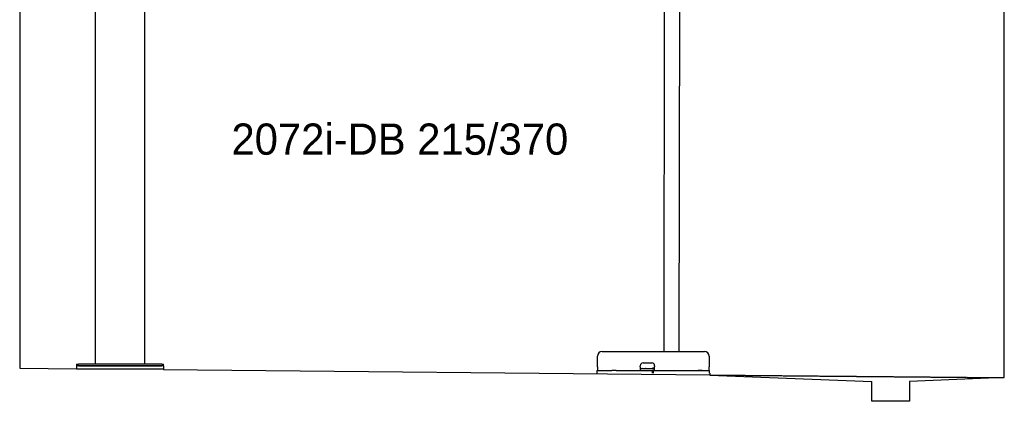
# Model space of a CAD drawing. Extents: x 1067 to 6773, y 5791 to 11816.
# Tile 1 of 56: x 1073 to 6273, y 5791 to 7808. Entities that reach past the tile are written whole.
import ezdxf

# ---------------------------------------------------------------- set-up
doc = ezdxf.new("R2010")
doc.units = 0
doc.linetypes.add('GEN3', pattern=[6.25, 5, -1.25])
doc.layers.get('0').update_dxf_attribs({"linetype": 'CONTINUOUS'})
doc.layers.add('0___1', color=7, linetype='CONTINUOUS')
doc.layers.add('3', color=6, linetype='GEN3')
doc.styles.add('STANDARD-1', font='txt')

# ---------------------------------------------------------------- blocks, each defined once
blk = doc.blocks.new('*U8')
at = {"layer": '0___1', "style": 'STANDARD-1'}
blk.add_text('2072i-DB 215/370', height=165, dxfattribs=at).set_placement((2191.2, 7093.9))

msp = doc.modelspace()

# ---------------------------------------------------------------- linework, layer by layer
for p, q in [((1072.8, 11315.9), (1072.8, 5965.9)), ((4477.2, 8174), (4474.2, 6054)), ((4557.2, 8173.9), (4554.2, 6054)), ((6272.8, 5915.9), (6272.8, 8115.9)), ((1472.8, 5988), (1472.8, 7908)), ((1732.8, 5988), (1732.8, 7908)), ((4149, 6054), (4689, 6054)), ((1372.8, 5988), (1372.8, 5978)), ((1372.8, 5988), (1382.8, 5988)), ((1822.8, 5988), (1382.8, 5988)), ((1822.8, 5988), (1832.8, 5988)), ((1832.8, 5978), (1832.8, 5988)), ((4124, 5974), (4124, 6029)), ((4365, 5994), (4411, 5994)), ((4714, 6029), (4714, 5974)), ((1072.8, 5965.9), (1372.8, 5963)), ((1372.8, 5978), (1372.8, 5963)), ((1832.8, 5978), (1372.8, 5978)), ((1372.8, 5963), (1832.8, 5963)), ((1382.8, 5978), (1822.8, 5978)), ((1832.8, 5978), (1832.8, 5963)), ((1832.8, 5963), (1832.8, 5958.6)), ((1832.8, 5958.6), (4717.8, 5930.9)), ((4121.5, 5954), (4131.5, 5954)), ((4121.5, 5954), (4121.5, 5939)), ((4124, 5974), (4124, 5954)), ((4131.5, 5954), (4178, 5954)), ((4178, 5954), (4187.6, 5954)), ((4187.6, 5954), (4200.6, 5954)), ((4222.4, 5954), (4200.6, 5954)), ((4222.4, 5954), (4235.5, 5954)), ((4235.5, 5954), (4245.1, 5954)), ((4245.1, 5954), (4405.5, 5954)), ((4350, 5974), (4350, 5979)), ((4350, 5974), (4350, 5954)), ((4352, 5964), (4350, 5964)), ((4352, 5964), (4424, 5964)), ((4405.5, 5954), (4415.5, 5954)), ((4417.5, 5954), (4415.5, 5954)), ((4415.5, 5939), (4415.5, 5954)), ((4416, 5966), (4417, 5966)), ((4426, 5966), (4417, 5966)), ((4417.5, 5954), (4427.5, 5954)), ((4417.5, 5954), (4417.5, 5939)), ((4423, 5966), (4423, 5965)), ((4423, 5964), (4423, 5965)), ((4426, 5964), (4424, 5964)), ((4426, 5979), (4426, 5974)), ((4426, 5954), (4426, 5974)), ((4427.5, 5954), (4633, 5954)), ((4577.4, 5954), (4590.5, 5954)), ((4590.5, 5954), (4600.1, 5954)), ((4600.1, 5954), (4706.5, 5954)), ((4633, 5954), (4642.6, 5954)), ((4642.6, 5954), (4655.6, 5954)), ((4677.4, 5954), (4655.6, 5954)), ((4706.5, 5954), (4716.5, 5954)), ((4714, 5954), (4714, 5974)), ((4716.5, 5939), (4716.5, 5954)), ((4717.8, 5939), (4717.8, 5929.9)), ((4717.8, 5929.9), (5572.8, 5895.8)), ((5572.8, 5790.9), (5572.8, 5895.8)), ((6272.8, 5915.9), (5772.3, 5895.8)), ((5772.3, 5895.8), (5772.8, 5790.9)), ((5772.8, 5790.9), (5572.8, 5790.9))]:
    msp.add_line(p, q)
for centre, radius, start, end in [((4149, 6029), 25, 90, 180), ((4689, 6029), 25, 0, 90), ((4365, 5979), 15, 90, 180), ((4411, 5979), 15, 0, 90), ((4357.3, 5965), 1, 270, 330), ((4359, 5964), 1, 0, 150), ((4379, 5964), 1, 30, 180), ((4380.8, 5965), 1, 210, 270), ((4414, 5965), 1, 270, 0), ((4416, 5965), 1, 90, 180)]:
    msp.add_arc(centre, radius, start, end)
at = {"layer": '3'}
msp.add_line((4717.8, 5929.9), (6272.8, 5915.9), dxfattribs=at)

# ---------------------------------------------------------------- block references
msp.add_blockref('*U8', (0, 0))

doc.saveas('drawing.dxf')
